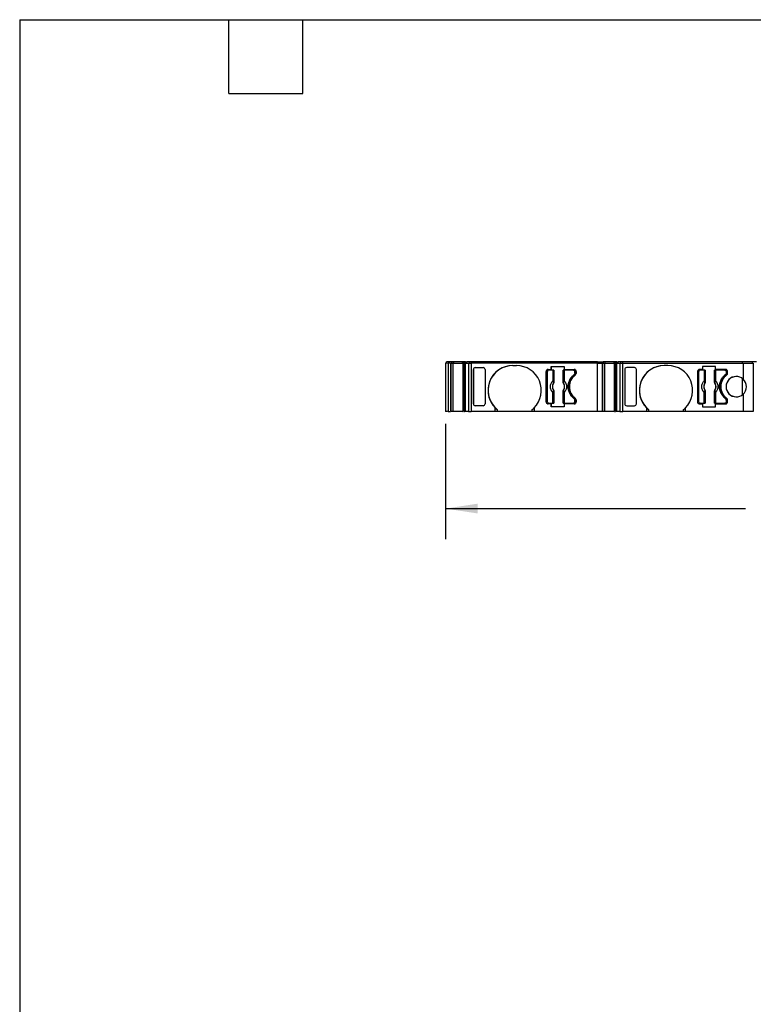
# Model space of a CAD drawing. Header units: millimetres. Extents: x 6 to 273, y 6 to 210.
# Tile 2 of 8: x 6 to 82, y 108 to 210. Entities that reach past the tile are written whole.
import ezdxf

# ---------------------------------------------------------------- set-up
doc = ezdxf.new("R2010")
doc.units = ezdxf.units.MM
doc.linetypes.add('SLD-Solid', pattern=[0])
doc.layers.add('DIMENSIONS', color=140, linetype='SLD-Solid', lineweight=25)
doc.layers.add('TEXT', color=140, linetype='SLD-Solid', lineweight=25)
doc.styles.add('SLDTEXTSTYLE0', font='TXT', dxfattribs={"width": 0.7})
doc.dimstyles.new('SLDDIMSTYLE0', dxfattribs={"dimtxt": 2.158008, "dimasz": 3.302, "dimexe": 0, "dimexo": 0.0625, "dimgap": 0.539502, "dimtad": 0, "dimtih": 1, "dimtoh": 1, "dimrnd": 1e-09, "dimzin": 12, "dimdsep": 46, "dimtxsty": 'SLDTEXTSTYLE0', "dimsah": 1, "dimcen": 0.09, "dimadec": 0, "dimazin": 3, "dimtfac": 1, "dimtofl": 0, "dimtmove": 0, "dimatfit": 3, "dimfxl": 0, "dimfrac": 2, "dimtolj": 1, "dimtzin": 12, "dimarcsym": 0})

# ---------------------------------------------------------------- blocks, each defined once
blk = doc.blocks.new('_D_4')
at = {"layer": 'DIMENSIONS'}
for p, q in [((50.3, 167.84), (50.3, 155.93)), ((130.39, 167.84), (130.39, 155.93)), ((50.3, 159.1), (81.24, 159.1)), ((84.16, 159.1), (83.44, 159.1)), ((83.44, 159.1), (83.44, 155.67)), ((90.57, 159.1), (91.3, 159.1)), ((91.3, 159.1), (91.3, 155.67)), ((130.39, 159.1), (93.5, 159.1)), ((83.44, 155.67), (84.16, 155.67)), ((91.3, 155.67), (90.57, 155.67))]:
    blk.add_line(p, q, dxfattribs=at)
for points in [[(50.3, 159.1), (53.6, 158.6), (53.6, 159.61)], [(130.39, 159.1), (127.09, 159.61), (127.09, 158.6)]]:
    blk.add_solid(points, dxfattribs=at)
at = {"layer": 'DIMENSIONS', "char_height": 2.117, "attachment_point": 1, "style": 'SLDTEXTSTYLE0'}
for s, insert in [('80.1', (84.16, 162.32)), ('3.15', (84.16, 158.4))]:
    blk.add_mtext(s, dxfattribs=dict(at, insert=insert))

msp = doc.modelspace()

# ---------------------------------------------------------------- linework, layer by layer
for p, q in [((50.302, 174.107), (50.302, 169.107)), ((50.497, 174.107), (50.302, 174.107)), ((50.402, 174.107), (50.402, 174.257)), ((50.95, 174.257), (50.402, 174.257)), ((50.55, 174.107), (50.55, 169.107)), ((50.85, 174.107), (50.85, 169.107)), ((50.85, 169.107), (50.85, 174.107)), ((50.86, 169.107), (50.86, 174.107)), ((50.86, 174.107), (51.067, 174.107)), ((50.95, 174.107), (50.95, 174.257)), ((50.957, 174.257), (50.95, 174.257)), ((50.957, 174.107), (50.957, 174.257)), ((51.146, 174.257), (50.957, 174.257)), ((51.067, 169.107), (51.067, 174.107)), ((51.067, 174.107), (52.063, 174.107)), ((51.146, 174.107), (51.146, 174.257)), ((52.053, 174.257), (51.146, 174.257)), ((52.053, 174.107), (52.053, 174.257)), ((52.24, 174.257), (52.053, 174.257)), ((52.063, 174.107), (52.063, 169.107)), ((52.121, 174.107), (52.063, 174.107)), ((52.266, 174.107), (52.121, 174.107)), ((52.121, 174.007), (52.266, 174.007)), ((52.121, 169.107), (52.121, 174.007)), ((52.143, 174.007), (52.143, 169.107)), ((52.214, 174.007), (52.214, 169.107)), ((52.24, 174.107), (52.24, 174.257)), ((52.355, 174.257), (52.24, 174.257)), ((52.257, 169.107), (52.257, 174.007)), ((52.266, 174.007), (52.266, 174.107)), ((52.266, 174.107), (52.36, 174.107)), ((52.355, 174.107), (52.355, 174.257)), ((52.355, 174.257), (52.475, 174.257)), ((52.36, 169.107), (52.36, 174.107)), ((52.36, 174.107), (52.661, 174.107)), ((52.475, 174.107), (52.475, 174.257)), ((52.758, 174.257), (52.475, 174.257)), ((52.661, 174.107), (52.661, 169.107)), ((52.661, 174.107), (52.95, 174.107)), ((52.758, 174.107), (52.758, 174.257)), ((52.95, 174.257), (52.758, 174.257)), ((52.95, 174.107), (52.95, 174.257)), ((65.97, 174.257), (52.95, 174.257)), ((52.95, 174.107), (52.95, 169.107)), ((65.97, 174.107), (52.95, 174.107)), ((57.221, 173.857), (57.621, 173.857)), ((61.176, 173.757), (62.517, 173.757)), ((61.176, 173.457), (61.176, 173.757)), ((61.176, 173.757), (61.176, 173.457)), ((62.517, 173.757), (62.517, 173.457)), ((65.97, 174.107), (65.97, 174.257)), ((65.97, 174.257), (66.57, 174.257)), ((65.97, 169.107), (65.97, 174.107)), ((65.97, 174.107), (66.47, 174.107)), ((66.47, 174.107), (66.47, 169.107)), ((66.47, 169.107), (66.47, 174.107)), ((66.48, 169.107), (66.48, 174.107)), ((66.48, 174.107), (66.687, 174.107)), ((66.57, 174.107), (66.57, 174.257)), ((66.577, 174.257), (66.57, 174.257)), ((66.57, 174.257), (66.57, 174.107)), ((66.577, 174.107), (66.577, 174.257)), ((66.765, 174.257), (66.577, 174.257)), ((66.687, 174.107), (66.687, 169.107)), ((66.687, 174.107), (67.683, 174.107)), ((66.765, 174.107), (66.765, 174.257)), ((67.673, 174.257), (66.765, 174.257)), ((67.673, 174.107), (67.673, 174.257)), ((67.86, 174.257), (67.673, 174.257)), ((67.683, 174.107), (67.683, 169.107)), ((67.741, 174.107), (67.683, 174.107)), ((67.886, 174.107), (67.741, 174.107)), ((67.741, 174.007), (67.886, 174.007)), ((67.741, 169.107), (67.741, 174.007)), ((67.763, 174.007), (67.763, 169.107)), ((67.834, 174.007), (67.834, 169.107)), ((67.86, 174.107), (67.86, 174.257)), ((67.975, 174.257), (67.86, 174.257)), ((67.877, 169.107), (67.877, 174.007)), ((67.886, 174.007), (67.886, 174.107)), ((67.886, 174.107), (67.979, 174.107)), ((67.975, 174.107), (67.975, 174.257)), ((67.975, 174.257), (68.095, 174.257)), ((67.979, 169.107), (67.979, 174.107)), ((67.979, 174.107), (68.281, 174.107)), ((68.095, 174.107), (68.095, 174.257)), ((68.378, 174.257), (68.095, 174.257)), ((68.281, 174.107), (68.281, 169.107)), ((68.281, 174.107), (68.571, 174.107)), ((68.378, 174.107), (68.378, 174.257)), ((68.571, 174.257), (68.378, 174.257)), ((68.571, 174.107), (68.571, 174.257)), ((80.945, 174.257), (68.571, 174.257)), ((68.571, 174.107), (80.99, 174.107)), ((68.571, 169.107), (68.571, 174.107)), ((73.24, 173.857), (72.84, 173.857)), ((78.136, 173.757), (76.795, 173.757)), ((76.795, 173.757), (76.795, 173.457)), ((76.795, 173.757), (76.795, 173.457)), ((76.795, 173.757), (76.795, 173.757)), ((78.136, 173.457), (78.136, 173.757)), ((80.945, 174.107), (80.945, 174.257)), ((81.947, 174.257), (80.945, 174.257)), ((80.99, 174.107), (80.99, 172.465)), ((80.99, 174.107), (82.047, 174.107)), ((81.947, 174.107), (81.947, 174.257)), ((82.391, 174.257), (81.947, 174.257)), ((82.047, 174.107), (82.047, 169.107)), ((53.162, 169.908), (53.162, 173.457)), ((53.162, 173.457), (53.162, 169.908)), ((53.362, 173.657), (54.171, 173.657)), ((54.371, 173.457), (54.371, 169.908)), ((60.671, 170.107), (60.671, 173.257)), ((60.671, 173.257), (60.671, 173.257)), ((60.671, 173.257), (60.671, 170.107)), ((60.796, 170.132), (60.796, 173.232)), ((60.871, 173.457), (61.176, 173.457)), ((61.354, 173.382), (60.946, 173.382)), ((61.176, 173.457), (61.176, 173.457)), ((61.354, 173.382), (61.354, 172.269)), ((61.454, 173.382), (61.454, 172.269)), ((61.463, 173.382), (61.463, 172.159)), ((62.428, 172.159), (62.428, 173.382)), ((62.438, 172.269), (62.438, 173.382)), ((62.517, 173.457), (63.571, 173.457)), ((62.538, 173.382), (62.538, 172.269)), ((63.496, 173.382), (62.538, 173.382)), ((63.496, 173.382), (63.496, 173.382)), ((63.566, 172.922), (63.566, 172.922)), ((63.646, 173.082), (63.646, 173.232)), ((63.646, 173.232), (63.646, 173.082)), ((63.646, 173.232), (63.646, 173.232)), ((63.646, 173.082), (63.646, 173.082)), ((63.771, 173.257), (63.771, 173.057)), ((68.781, 173.457), (68.781, 169.908)), ((68.781, 173.457), (68.781, 169.908)), ((69.79, 173.657), (68.981, 173.657)), ((69.99, 169.908), (69.99, 173.457)), ((76.29, 173.257), (76.29, 170.107)), ((76.29, 173.257), (76.29, 173.257)), ((76.29, 173.257), (76.29, 170.107)), ((76.415, 170.132), (76.415, 173.232)), ((76.795, 173.457), (76.49, 173.457)), ((76.973, 173.382), (76.565, 173.382)), ((76.973, 173.382), (76.973, 172.269)), ((77.073, 173.382), (77.073, 172.269)), ((77.082, 173.382), (77.082, 172.159)), ((78.047, 172.159), (78.047, 173.382)), ((78.057, 172.269), (78.057, 173.382)), ((79.19, 173.457), (78.136, 173.457)), ((78.156, 173.382), (78.156, 172.269)), ((79.115, 173.382), (78.156, 173.382)), ((79.115, 173.382), (79.115, 173.382)), ((79.185, 172.922), (79.185, 172.922)), ((79.265, 173.082), (79.265, 173.232)), ((79.265, 173.232), (79.265, 173.232)), ((79.265, 173.232), (79.265, 173.082)), ((79.265, 173.082), (79.265, 173.082)), ((79.39, 173.057), (79.39, 173.257)), ((61.454, 172.269), (61.354, 172.269)), ((61.426, 172.045), (61.428, 172.045)), ((61.457, 172.161), (61.463, 172.159)), ((62.428, 172.159), (62.435, 172.161)), ((62.438, 172.269), (62.538, 172.269)), ((62.464, 172.045), (62.466, 172.045)), ((77.073, 172.269), (76.973, 172.269)), ((77.045, 172.045), (77.046, 172.045)), ((77.076, 172.161), (77.082, 172.159)), ((78.047, 172.159), (78.054, 172.161)), ((78.057, 172.269), (78.156, 172.269)), ((78.083, 172.045), (78.085, 172.045)), ((80.901, 172.536), (80.901, 170.829)), ((61.354, 169.982), (61.354, 171.096)), ((61.454, 171.096), (61.354, 171.096)), ((61.428, 171.32), (61.426, 171.319)), ((61.454, 171.096), (61.454, 169.982)), ((61.463, 171.206), (61.457, 171.204)), ((61.463, 171.206), (61.463, 169.982)), ((62.428, 169.982), (62.428, 171.206)), ((62.428, 171.206), (62.435, 171.204)), ((62.438, 169.982), (62.438, 171.096)), ((62.438, 171.096), (62.538, 171.096)), ((62.466, 171.319), (62.464, 171.32)), ((62.538, 171.096), (62.538, 169.982)), ((76.973, 169.982), (76.973, 171.096)), ((77.073, 171.096), (76.973, 171.096)), ((77.046, 171.32), (77.045, 171.319)), ((77.073, 171.096), (77.073, 169.982)), ((77.082, 171.206), (77.076, 171.204)), ((77.082, 171.206), (77.082, 169.982)), ((78.047, 169.982), (78.047, 171.206)), ((78.047, 171.206), (78.054, 171.204)), ((78.057, 169.982), (78.057, 171.096)), ((78.057, 171.096), (78.156, 171.096)), ((78.085, 171.319), (78.083, 171.32)), ((78.156, 171.096), (78.156, 169.982)), ((80.99, 170.9), (80.99, 169.107)), ((54.171, 169.707), (53.362, 169.707)), ((60.671, 170.107), (60.671, 170.107)), ((61.176, 169.907), (60.871, 169.907)), ((60.946, 169.982), (61.354, 169.982)), ((61.176, 169.607), (61.176, 169.907)), ((61.176, 169.907), (61.176, 169.607)), ((62.517, 169.907), (62.517, 169.607)), ((63.571, 169.907), (62.517, 169.907)), ((62.538, 169.982), (63.496, 169.982)), ((63.566, 170.442), (63.566, 170.442)), ((63.646, 170.132), (63.646, 170.282)), ((63.646, 170.282), (63.646, 170.282)), ((63.646, 170.282), (63.646, 170.132)), ((63.646, 170.132), (63.646, 170.132)), ((63.771, 170.308), (63.771, 170.107)), ((68.981, 169.707), (69.79, 169.707)), ((76.29, 170.107), (76.29, 170.107)), ((76.49, 169.907), (76.795, 169.907)), ((76.565, 169.982), (76.973, 169.982)), ((76.795, 169.907), (76.795, 169.607)), ((76.795, 169.907), (76.795, 169.607)), ((78.136, 169.607), (78.136, 169.907)), ((78.136, 169.907), (79.19, 169.907)), ((78.156, 169.982), (79.115, 169.982)), ((79.185, 170.442), (79.185, 170.442)), ((79.265, 170.132), (79.265, 170.282)), ((79.265, 170.282), (79.265, 170.282)), ((79.265, 170.282), (79.265, 170.132)), ((79.265, 170.132), (79.265, 170.132)), ((79.39, 170.107), (79.39, 170.308)), ((50.494, 169.107), (50.302, 169.107)), ((51.067, 169.107), (50.86, 169.107)), ((52.063, 169.107), (51.067, 169.107)), ((52.063, 169.107), (52.121, 169.107)), ((52.661, 169.107), (52.36, 169.107)), ((52.661, 169.107), (52.95, 169.107)), ((55.421, 169.107), (52.95, 169.107)), ((55.421, 169.107), (55.421, 169.501)), ((55.621, 169.107), (55.421, 169.107)), ((55.621, 169.322), (55.621, 169.107)), ((59.221, 169.107), (55.621, 169.107)), ((59.221, 169.107), (59.221, 169.322)), ((59.421, 169.107), (59.221, 169.107)), ((59.421, 169.501), (59.421, 169.107)), ((65.97, 169.107), (59.421, 169.107)), ((62.517, 169.607), (61.176, 169.607)), ((61.176, 169.607), (61.176, 169.607)), ((66.47, 169.107), (65.97, 169.107)), ((66.687, 169.107), (66.48, 169.107)), ((67.683, 169.107), (66.687, 169.107)), ((67.683, 169.107), (67.741, 169.107)), ((68.281, 169.107), (67.979, 169.107)), ((68.281, 169.107), (68.571, 169.107)), ((71.04, 169.107), (68.571, 169.107)), ((71.04, 169.501), (71.04, 169.107)), ((71.24, 169.107), (71.04, 169.107)), ((71.24, 169.322), (71.24, 169.107)), ((74.84, 169.107), (71.24, 169.107)), ((74.84, 169.107), (74.84, 169.322)), ((75.04, 169.107), (74.84, 169.107)), ((75.04, 169.107), (75.04, 169.501)), ((80.99, 169.107), (75.04, 169.107)), ((76.795, 169.607), (78.136, 169.607)), ((82.047, 169.107), (80.99, 169.107))]:
    msp.add_line(p, q)
for centre, radius, start, end in [((57.221, 171.307), 2.55, 90, 225.09913), ((57.221, 171.307), 2.55, 90, 231.13768), ((57.621, 171.307), 2.55, 314.90086, 90), ((72.84, 171.307), 2.55, 90, 225.09911), ((72.84, 171.307), 2.55, 90, 231.13764), ((73.24, 171.307), 2.55, 314.90088, 90), ((60.871, 173.257), 0.2, 90, 180), ((60.871, 173.257), 0.2, 90.00002, 180), ((64.571, 171.682), 1.5, 126.03188, 233.96815), ((63.571, 173.257), 0.2, 0, 89.99977), ((63.571, 173.057), 0.2, 306.03188, 0), ((76.49, 173.257), 0.2, 90, 180), ((76.49, 173.257), 0.2, 90, 180), ((80.19, 171.682), 1.5, 126.03188, 233.96815), ((79.19, 173.257), 0.2, 0, 89.99975), ((80.29, 171.682), 1.05, 48.19046, 311.80954), ((80.29, 171.682), 1.05, 90, 270), ((79.19, 173.057), 0.2, 306.03188, 0), ((61.946, 171.682), 0.634, 145.08334, 214.91666), ((61.393, 172.176), 0.066, 289.96147, 346.89449), ((62.499, 172.176), 0.066, 193.10543, 250.03853), ((61.946, 171.682), 0.634, 325.08334, 34.91666), ((77.565, 171.682), 0.634, 145.08334, 214.91666), ((77.011, 172.176), 0.066, 289.96147, 346.89449), ((78.118, 172.176), 0.066, 193.10543, 250.03853), ((77.565, 171.682), 0.634, 325.08334, 34.91666), ((80.29, 171.682), 1.05, 311.80954, 48.19046), ((61.393, 171.189), 0.066, 13.10551, 70.03853), ((62.499, 171.189), 0.066, 109.96147, 166.89457), ((77.011, 171.189), 0.066, 13.10551, 70.03853), ((78.118, 171.189), 0.066, 109.96147, 166.89457), ((60.871, 170.107), 0.2, 180, 270.00027), ((63.571, 170.107), 0.2, 270.00049, 0), ((63.571, 170.308), 0.2, 0, 53.96793), ((76.49, 170.107), 0.2, 180, 270.00026), ((79.19, 170.107), 0.2, 270, 0), ((79.19, 170.308), 0.2, 0, 53.96793), ((57.221, 171.307), 2.55, 225.09911, 231.13766), ((57.621, 171.307), 2.55, 308.86226, 314.90084), ((72.84, 171.307), 2.55, 225.09909, 231.13763), ((73.24, 171.307), 2.55, 308.8623, 314.90087)]:
    msp.add_arc(centre, radius, start, end)
for centre, major_axis, start_param, end_param in [((53.362, 173.457), (0, -0.201), 3.1415991, 4.7123955), ((54.171, 173.457), (0, -0.201), 1.5708028, 3.1415979), ((53.362, 169.908), (0, 0.201), 1.5707898, 3.1415862), ((54.171, 169.908), (0, 0.201), 3.1415862, 4.7123825)]:
    msp.add_ellipse(centre, major_axis=major_axis, ratio=0.9961947, start_param=start_param, end_param=end_param)
at = {"extrusion": (-6.31539e-08, -5.08013e-15, 1)}
msp.add_ellipse((68.981, 173.457), major_axis=(0, -0.201), ratio=0.9961947, start_param=3.1415987, end_param=4.7123951, dxfattribs=at)
at = {"extrusion": (-6.31539e-08, 1.26158e-14, 1)}
msp.add_ellipse((69.79, 173.457), major_axis=(0, -0.201), ratio=0.9961947, start_param=1.5708024, end_param=3.1415975, dxfattribs=at)
at = {"extrusion": (-6.31539e-08, 5.08013e-15, 1)}
msp.add_ellipse((68.981, 169.908), major_axis=(0, 0.201), ratio=0.9961947, start_param=1.5707902, end_param=3.1415866, dxfattribs=at)
at = {"extrusion": (-6.31539e-08, -1.26158e-14, 1)}
msp.add_ellipse((69.79, 169.908), major_axis=(0, 0.201), ratio=0.9961947, start_param=3.1415866, end_param=4.7123822, dxfattribs=at)
for points, knots in [([(50.786, 174.107), (50.768, 174.107), (50.712, 174.107), (50.633, 174.107), (50.563, 174.107), (50.554, 174.107), (50.55, 174.107)], [0, 0, 0, 0, 0.12808999, 0.41872666, 0.70936333, 1, 1, 1, 1]), ([(52.266, 174.007), (52.289, 174.007), (52.324, 174.007), (52.351, 174.007), (52.36, 174.007)], [0, 0, 0, 0, 0.6718117, 1, 1, 1, 1]), ([(67.886, 174.007), (67.909, 174.007), (67.944, 174.007), (67.971, 174.007), (67.979, 174.007)], [0, 0, 0, 0, 0.6718117, 1, 1, 1, 1]), ([(60.946, 173.382), (60.933, 173.381), (60.907, 173.38), (60.87, 173.364), (60.834, 173.336), (60.802, 173.292), (60.798, 173.252), (60.796, 173.232)], [0, 0, 0, 0, 0.168224, 0.3311335, 0.500763, 0.7495865, 1, 1, 1, 1]), ([(61.454, 173.382), (61.452, 173.382), (61.44, 173.382), (61.404, 173.382), (61.379, 173.382), (61.354, 173.382)], [0, 0, 0, 0, 0.5, 0.5, 1, 1, 1, 1]), ([(62.538, 173.382), (62.513, 173.382), (62.488, 173.382), (62.452, 173.382), (62.44, 173.382), (62.438, 173.382)], [0, 0, 0, 0, 0.5, 0.5, 1, 1, 1, 1]), ([(63.566, 172.922), (63.534, 172.897), (63.471, 172.848), (63.384, 172.765), (63.304, 172.677), (63.232, 172.583), (63.166, 172.482), (63.07, 172.307), (62.973, 172.042), (62.933, 171.683), (62.973, 171.323), (63.084, 171.02), (63.228, 170.781), (63.38, 170.594), (63.504, 170.493), (63.566, 170.442)], [0, 0, 0, 0, 0.0421117, 0.0837286, 0.1251011, 0.1664839, 0.2081316, 0.250294, 0.3750984, 0.5000904, 0.6248949, 0.749887, 0.833557, 0.9162485, 1, 1, 1, 1]), ([(63.566, 170.442), (63.534, 170.467), (63.471, 170.517), (63.384, 170.599), (63.304, 170.688), (63.232, 170.782), (63.166, 170.883), (63.07, 171.058), (62.973, 171.323), (62.933, 171.682), (62.973, 172.042), (63.084, 172.344), (63.228, 172.584), (63.38, 172.77), (63.504, 172.871), (63.566, 172.922)], [0, 0, 0, 0, 0.0421117, 0.0837286, 0.1251011, 0.1664839, 0.2081316, 0.250294, 0.3750984, 0.5000904, 0.6248949, 0.749887, 0.833557, 0.9162485, 1, 1, 1, 1]), ([(63.496, 173.382), (63.535, 173.382), (63.574, 173.366), (63.63, 173.311), (63.646, 173.272), (63.646, 173.232)], [0, 0, 0, 0, 0.5, 0.5, 1, 1, 1, 1]), ([(63.496, 173.382), (63.509, 173.381), (63.535, 173.38), (63.572, 173.364), (63.608, 173.336), (63.64, 173.292), (63.644, 173.252), (63.646, 173.232)], [0, 0, 0, 0, 0.168224, 0.3311335, 0.500763, 0.7495865, 1, 1, 1, 1]), ([(63.646, 173.082), (63.645, 173.067), (63.643, 173.036), (63.626, 172.992), (63.601, 172.953), (63.578, 172.932), (63.566, 172.922)], [0, 0, 0, 0, 0.2492334, 0.4999587, 0.7492415, 1, 1, 1, 1]), ([(76.565, 173.382), (76.551, 173.381), (76.525, 173.38), (76.489, 173.364), (76.453, 173.336), (76.421, 173.292), (76.417, 173.252), (76.415, 173.232)], [0, 0, 0, 0, 0.168224, 0.3311335, 0.500763, 0.7495865, 1, 1, 1, 1]), ([(77.073, 173.382), (77.07, 173.382), (77.059, 173.382), (77.022, 173.382), (76.998, 173.382), (76.973, 173.382)], [0, 0, 0, 0, 0.5, 0.5, 1, 1, 1, 1]), ([(78.156, 173.382), (78.132, 173.382), (78.107, 173.382), (78.07, 173.382), (78.059, 173.382), (78.057, 173.382)], [0, 0, 0, 0, 0.5, 0.5, 1, 1, 1, 1]), ([(79.185, 170.442), (79.153, 170.467), (79.09, 170.517), (79.003, 170.599), (78.923, 170.688), (78.85, 170.782), (78.785, 170.883), (78.689, 171.058), (78.591, 171.323), (78.551, 171.682), (78.591, 172.042), (78.703, 172.344), (78.846, 172.584), (78.999, 172.77), (79.122, 172.871), (79.185, 172.922)], [0, 0, 0, 0, 0.0421117, 0.0837286, 0.1251011, 0.1664839, 0.2081316, 0.250294, 0.3750984, 0.5000904, 0.6248949, 0.749887, 0.833557, 0.9162485, 1, 1, 1, 1]), ([(79.185, 172.922), (79.153, 172.897), (79.09, 172.848), (79.003, 172.765), (78.923, 172.677), (78.85, 172.583), (78.785, 172.482), (78.689, 172.307), (78.591, 172.042), (78.551, 171.683), (78.591, 171.323), (78.703, 171.02), (78.846, 170.781), (78.999, 170.594), (79.122, 170.493), (79.185, 170.442)], [0, 0, 0, 0, 0.0421117, 0.0837286, 0.1251011, 0.1664839, 0.2081316, 0.250294, 0.3750984, 0.5000904, 0.6248949, 0.749887, 0.833557, 0.9162485, 1, 1, 1, 1]), ([(79.115, 173.382), (79.154, 173.382), (79.193, 173.366), (79.248, 173.311), (79.265, 173.272), (79.265, 173.232)], [0, 0, 0, 0, 0.5, 0.5, 1, 1, 1, 1]), ([(79.115, 173.382), (79.128, 173.381), (79.154, 173.38), (79.191, 173.364), (79.227, 173.336), (79.259, 173.292), (79.263, 173.252), (79.265, 173.232)], [0, 0, 0, 0, 0.168224, 0.3311335, 0.500763, 0.7495865, 1, 1, 1, 1]), ([(79.265, 173.082), (79.264, 173.067), (79.262, 173.036), (79.245, 172.992), (79.22, 172.953), (79.196, 172.932), (79.185, 172.922)], [0, 0, 0, 0, 0.24923338, 0.49995866, 0.74924149, 1, 1, 1, 1]), ([(61.354, 171.096), (61.336, 171.115), (61.301, 171.153), (61.254, 171.215), (61.214, 171.282), (61.166, 171.38), (61.124, 171.513), (61.107, 171.682), (61.124, 171.852), (61.174, 172.009), (61.25, 172.152), (61.32, 172.23), (61.354, 172.269)], [0, 0, 0, 0, 0.0602697, 0.1200562, 0.1798933, 0.2403137, 0.3700145, 0.5001284, 0.6298294, 0.7599435, 0.879871, 1, 1, 1, 1]), ([(61.428, 172.045), (61.413, 172.023), (61.385, 171.98), (61.354, 171.91), (61.33, 171.837), (61.317, 171.76), (61.311, 171.676), (61.318, 171.584), (61.341, 171.489), (61.377, 171.4), (61.411, 171.347), (61.428, 171.32)], [0, 0, 0, 0, 0.1010688, 0.2001027, 0.2986146, 0.398141, 0.5001727, 0.6266273, 0.7560165, 0.877292, 1, 1, 1, 1]), ([(61.426, 172.045), (61.428, 172.051), (61.43, 172.06), (61.428, 172.078), (61.423, 172.096), (61.418, 172.108), (61.415, 172.114)], [0, 0, 0, 0, 0.3068807, 0.5758818, 0.8069791, 1, 1, 1, 1]), ([(61.457, 172.161), (61.456, 172.145), (61.455, 172.103), (61.437, 172.067), (61.426, 172.045)], [0, 0, 0, 0, 0.389276, 1, 1, 1, 1]), ([(61.463, 172.159), (61.463, 172.145), (61.461, 172.118), (61.449, 172.079), (61.435, 172.056), (61.428, 172.045)], [0, 0, 0, 0, 0.3357194, 0.6642806, 1, 1, 1, 1]), ([(61.454, 172.269), (61.454, 172.249), (61.454, 172.21), (61.456, 172.177), (61.457, 172.161)], [0, 0, 0, 0, 0.5214849, 1, 1, 1, 1]), ([(62.464, 172.045), (62.457, 172.056), (62.443, 172.079), (62.431, 172.118), (62.429, 172.145), (62.428, 172.159)], [0, 0, 0, 0, 0.3357194, 0.6642806, 1, 1, 1, 1]), ([(62.435, 172.161), (62.436, 172.171), (62.437, 172.192), (62.438, 172.229), (62.438, 172.255), (62.438, 172.269)], [0, 0, 0, 0, 0.3172218, 0.6450837, 1, 1, 1, 1]), ([(62.466, 172.045), (62.46, 172.057), (62.448, 172.078), (62.439, 172.111), (62.435, 172.138), (62.435, 172.154), (62.435, 172.161)], [0, 0, 0, 0, 0.3320969, 0.61117, 0.8339341, 1, 1, 1, 1]), ([(62.464, 171.32), (62.479, 171.342), (62.507, 171.385), (62.538, 171.455), (62.562, 171.528), (62.575, 171.604), (62.58, 171.689), (62.574, 171.781), (62.551, 171.875), (62.515, 171.965), (62.481, 172.018), (62.464, 172.045)], [0, 0, 0, 0, 0.1010688, 0.2001027, 0.2986146, 0.398141, 0.5001727, 0.6266273, 0.7560165, 0.877292, 1, 1, 1, 1]), ([(62.538, 172.269), (62.556, 172.25), (62.591, 172.212), (62.638, 172.149), (62.678, 172.083), (62.726, 171.985), (62.768, 171.852), (62.785, 171.683), (62.768, 171.513), (62.718, 171.355), (62.642, 171.212), (62.572, 171.135), (62.538, 171.096)], [0, 0, 0, 0, 0.06026972, 0.12005615, 0.17989326, 0.24031368, 0.37001455, 0.5001284, 0.62982944, 0.75994348, 0.87987101, 1, 1, 1, 1]), ([(76.973, 171.096), (76.955, 171.115), (76.919, 171.153), (76.873, 171.215), (76.832, 171.282), (76.785, 171.38), (76.743, 171.513), (76.726, 171.682), (76.742, 171.852), (76.793, 172.009), (76.869, 172.152), (76.938, 172.23), (76.973, 172.269)], [0, 0, 0, 0, 0.06026972, 0.12005615, 0.17989326, 0.24031368, 0.37001455, 0.5001284, 0.62982944, 0.75994348, 0.87987101, 1, 1, 1, 1]), ([(77.046, 172.045), (77.032, 172.023), (77.004, 171.98), (76.972, 171.91), (76.949, 171.837), (76.935, 171.76), (76.93, 171.676), (76.937, 171.584), (76.96, 171.489), (76.995, 171.4), (77.029, 171.347), (77.046, 171.32)], [0, 0, 0, 0, 0.1010688, 0.2001027, 0.2986146, 0.398141, 0.5001727, 0.6266273, 0.7560165, 0.877292, 1, 1, 1, 1]), ([(77.045, 172.045), (77.046, 172.051), (77.049, 172.06), (77.046, 172.078), (77.041, 172.096), (77.036, 172.108), (77.034, 172.114)], [0, 0, 0, 0, 0.3068807, 0.5758818, 0.8069791, 1, 1, 1, 1]), ([(77.076, 172.161), (77.075, 172.145), (77.074, 172.103), (77.056, 172.067), (77.045, 172.045)], [0, 0, 0, 0, 0.389276, 1, 1, 1, 1]), ([(77.082, 172.159), (77.081, 172.145), (77.08, 172.118), (77.068, 172.079), (77.053, 172.056), (77.046, 172.045)], [0, 0, 0, 0, 0.33571944, 0.66428055, 1, 1, 1, 1]), ([(77.073, 172.269), (77.073, 172.249), (77.073, 172.21), (77.075, 172.177), (77.076, 172.161)], [0, 0, 0, 0, 0.5214849, 1, 1, 1, 1]), ([(78.083, 172.045), (78.076, 172.056), (78.062, 172.079), (78.049, 172.118), (78.048, 172.145), (78.047, 172.159)], [0, 0, 0, 0, 0.3357194, 0.6642806, 1, 1, 1, 1]), ([(78.054, 172.161), (78.054, 172.171), (78.056, 172.192), (78.056, 172.229), (78.057, 172.255), (78.057, 172.269)], [0, 0, 0, 0, 0.31722179, 0.64508367, 1, 1, 1, 1]), ([(78.085, 172.045), (78.078, 172.057), (78.066, 172.078), (78.057, 172.111), (78.054, 172.138), (78.054, 172.154), (78.054, 172.161)], [0, 0, 0, 0, 0.3320969, 0.61117, 0.8339341, 1, 1, 1, 1]), ([(78.083, 171.32), (78.097, 171.342), (78.125, 171.385), (78.157, 171.455), (78.18, 171.528), (78.194, 171.604), (78.199, 171.689), (78.192, 171.781), (78.169, 171.875), (78.134, 171.965), (78.1, 172.018), (78.083, 172.045)], [0, 0, 0, 0, 0.1010688, 0.2001027, 0.2986146, 0.398141, 0.5001727, 0.6266273, 0.7560165, 0.877292, 1, 1, 1, 1]), ([(78.156, 172.269), (78.174, 172.25), (78.21, 172.212), (78.256, 172.149), (78.297, 172.083), (78.344, 171.985), (78.387, 171.852), (78.403, 171.683), (78.387, 171.513), (78.336, 171.355), (78.261, 171.212), (78.191, 171.135), (78.156, 171.096)], [0, 0, 0, 0, 0.0602697, 0.1200562, 0.1798933, 0.2403137, 0.3700145, 0.5001284, 0.6298294, 0.7599435, 0.879871, 1, 1, 1, 1]), ([(61.426, 171.319), (61.432, 171.308), (61.444, 171.287), (61.453, 171.254), (61.457, 171.227), (61.457, 171.211), (61.457, 171.204)], [0, 0, 0, 0, 0.3320969, 0.61117, 0.8339341, 1, 1, 1, 1]), ([(61.428, 171.32), (61.435, 171.308), (61.449, 171.286), (61.461, 171.246), (61.463, 171.219), (61.463, 171.206)], [0, 0, 0, 0, 0.3357194, 0.6642806, 1, 1, 1, 1]), ([(61.457, 171.204), (61.456, 171.194), (61.455, 171.173), (61.454, 171.135), (61.454, 171.109), (61.454, 171.096)], [0, 0, 0, 0, 0.3172218, 0.6450837, 1, 1, 1, 1]), ([(62.428, 171.206), (62.429, 171.219), (62.431, 171.246), (62.443, 171.286), (62.457, 171.308), (62.464, 171.32)], [0, 0, 0, 0, 0.3357194, 0.6642806, 1, 1, 1, 1]), ([(62.435, 171.204), (62.436, 171.22), (62.437, 171.262), (62.455, 171.298), (62.466, 171.319)], [0, 0, 0, 0, 0.389276, 1, 1, 1, 1]), ([(62.438, 171.096), (62.438, 171.116), (62.438, 171.155), (62.436, 171.188), (62.435, 171.204)], [0, 0, 0, 0, 0.5214849, 1, 1, 1, 1]), ([(62.466, 171.319), (62.464, 171.314), (62.462, 171.304), (62.464, 171.286), (62.469, 171.269), (62.474, 171.256), (62.477, 171.251)], [0, 0, 0, 0, 0.3068807, 0.5758818, 0.8069791, 1, 1, 1, 1]), ([(62.477, 171.251), (62.481, 171.242), (62.49, 171.221), (62.506, 171.182), (62.523, 171.139), (62.533, 171.11), (62.538, 171.096)], [0, 0, 0, 0, 0.2204753, 0.4990753, 0.7481191, 1, 1, 1, 1]), ([(77.045, 171.319), (77.051, 171.308), (77.063, 171.287), (77.072, 171.254), (77.076, 171.227), (77.076, 171.211), (77.076, 171.204)], [0, 0, 0, 0, 0.3320969, 0.61117, 0.8339341, 1, 1, 1, 1]), ([(77.046, 171.32), (77.053, 171.308), (77.068, 171.286), (77.08, 171.246), (77.081, 171.219), (77.082, 171.206)], [0, 0, 0, 0, 0.33571945, 0.66428056, 1, 1, 1, 1]), ([(77.076, 171.204), (77.075, 171.194), (77.074, 171.173), (77.073, 171.135), (77.073, 171.109), (77.073, 171.096)], [0, 0, 0, 0, 0.3172218, 0.6450837, 1, 1, 1, 1]), ([(78.047, 171.206), (78.048, 171.219), (78.049, 171.246), (78.062, 171.286), (78.076, 171.308), (78.083, 171.32)], [0, 0, 0, 0, 0.33571945, 0.66428056, 1, 1, 1, 1]), ([(78.054, 171.204), (78.054, 171.22), (78.055, 171.262), (78.073, 171.298), (78.085, 171.319)], [0, 0, 0, 0, 0.389276, 1, 1, 1, 1]), ([(78.057, 171.096), (78.057, 171.116), (78.056, 171.155), (78.055, 171.188), (78.054, 171.204)], [0, 0, 0, 0, 0.5214849, 1, 1, 1, 1]), ([(78.085, 171.319), (78.083, 171.314), (78.08, 171.304), (78.083, 171.286), (78.088, 171.269), (78.093, 171.256), (78.095, 171.251)], [0, 0, 0, 0, 0.3068807, 0.5758818, 0.8069791, 1, 1, 1, 1]), ([(78.095, 171.251), (78.1, 171.242), (78.109, 171.221), (78.125, 171.182), (78.141, 171.139), (78.151, 171.11), (78.156, 171.096)], [0, 0, 0, 0, 0.22047531, 0.49907525, 0.74811907, 1, 1, 1, 1]), ([(60.671, 170.107), (60.672, 170.094), (60.673, 170.068), (60.684, 170.03), (60.703, 169.996), (60.737, 169.956), (60.792, 169.915), (60.845, 169.91), (60.871, 169.907)], [0, 0, 0, 0, 0.1272499, 0.249812, 0.3727508, 0.5010861, 0.7498081, 1, 1, 1, 1]), ([(60.946, 169.982), (60.907, 169.982), (60.868, 169.999), (60.812, 170.054), (60.796, 170.093), (60.796, 170.132)], [0, 0, 0, 0, 0.5, 0.5, 1, 1, 1, 1]), ([(61.354, 169.982), (61.379, 169.982), (61.404, 169.982), (61.44, 169.982), (61.452, 169.982), (61.454, 169.982)], [0, 0, 0, 0, 0.5, 0.5, 1, 1, 1, 1]), ([(62.438, 169.982), (62.44, 169.982), (62.452, 169.982), (62.488, 169.982), (62.513, 169.982), (62.538, 169.982)], [0, 0, 0, 0, 0.5, 0.5, 1, 1, 1, 1]), ([(63.646, 170.132), (63.646, 170.093), (63.63, 170.054), (63.574, 169.999), (63.535, 169.982), (63.496, 169.982)], [0, 0, 0, 0, 0.5, 0.5, 1, 1, 1, 1]), ([(63.646, 170.132), (63.645, 170.119), (63.643, 170.093), (63.628, 170.056), (63.599, 170.02), (63.555, 169.988), (63.516, 169.984), (63.496, 169.982)], [0, 0, 0, 0, 0.16822396, 0.33113349, 0.50076296, 0.74958648, 1, 1, 1, 1]), ([(63.646, 170.282), (63.645, 170.298), (63.643, 170.329), (63.626, 170.372), (63.601, 170.412), (63.578, 170.432), (63.566, 170.442)], [0, 0, 0, 0, 0.2492334, 0.4999587, 0.7492415, 1, 1, 1, 1]), ([(63.566, 170.442), (63.578, 170.432), (63.601, 170.412), (63.626, 170.373), (63.643, 170.329), (63.645, 170.298), (63.646, 170.282)], [0, 0, 0, 0, 0.2492334, 0.4999587, 0.7492415, 1, 1, 1, 1]), ([(76.29, 170.107), (76.29, 170.094), (76.292, 170.068), (76.303, 170.03), (76.322, 169.996), (76.355, 169.956), (76.411, 169.915), (76.463, 169.91), (76.49, 169.907)], [0, 0, 0, 0, 0.1272499, 0.249812, 0.3727508, 0.5010861, 0.7498081, 1, 1, 1, 1]), ([(76.565, 169.982), (76.525, 169.982), (76.486, 169.999), (76.431, 170.054), (76.415, 170.093), (76.415, 170.132)], [0, 0, 0, 0, 0.5, 0.5, 1, 1, 1, 1]), ([(76.973, 169.982), (76.998, 169.982), (77.022, 169.982), (77.059, 169.982), (77.07, 169.982), (77.073, 169.982)], [0, 0, 0, 0, 0.5, 0.5, 1, 1, 1, 1]), ([(78.057, 169.982), (78.059, 169.982), (78.07, 169.982), (78.107, 169.982), (78.132, 169.982), (78.156, 169.982)], [0, 0, 0, 0, 0.5, 0.5, 1, 1, 1, 1]), ([(79.265, 170.132), (79.265, 170.093), (79.248, 170.054), (79.193, 169.999), (79.154, 169.982), (79.115, 169.982)], [0, 0, 0, 0, 0.5, 0.5, 1, 1, 1, 1]), ([(79.265, 170.132), (79.264, 170.119), (79.262, 170.093), (79.246, 170.056), (79.218, 170.02), (79.174, 169.988), (79.134, 169.984), (79.115, 169.982)], [0, 0, 0, 0, 0.168224, 0.3311335, 0.500763, 0.7495865, 1, 1, 1, 1]), ([(79.265, 170.282), (79.264, 170.298), (79.262, 170.329), (79.245, 170.372), (79.22, 170.412), (79.196, 170.432), (79.185, 170.442)], [0, 0, 0, 0, 0.2492334, 0.4999587, 0.7492415, 1, 1, 1, 1]), ([(79.185, 170.442), (79.196, 170.432), (79.22, 170.412), (79.245, 170.373), (79.262, 170.329), (79.264, 170.298), (79.265, 170.282)], [0, 0, 0, 0, 0.2492334, 0.4999587, 0.7492415, 1, 1, 1, 1]), ([(50.55, 169.107), (50.554, 169.107), (50.563, 169.107), (50.633, 169.107), (50.712, 169.107), (50.768, 169.107), (50.786, 169.107)], [0, 0, 0, 0, 0.2906369, 0.5812738, 0.8719107, 1, 1, 1, 1]), ([(52.36, 169.107), (52.35, 169.107), (52.319, 169.107), (52.28, 169.107), (52.265, 169.107), (52.257, 169.107)], [0, 0, 0, 0, 0.1737101, 0.586855, 1, 1, 1, 1]), ([(67.979, 169.107), (67.97, 169.107), (67.939, 169.107), (67.9, 169.107), (67.885, 169.107), (67.877, 169.107)], [0, 0, 0, 0, 0.1737101, 0.586855, 1, 1, 1, 1])]:
    msp.add_open_spline(points, degree=3, knots=knots)
for points in [[(63.646, 173.082), (63.646, 173.021), (63.615, 172.959), (63.566, 172.922)], [(79.265, 173.082), (79.265, 173.021), (79.234, 172.959), (79.185, 172.922)], [(61.354, 172.269), (61.373, 172.213), (61.396, 172.156), (61.415, 172.114)], [(62.466, 172.045), (62.459, 172.061), (62.463, 172.083), (62.477, 172.114)], [(62.477, 172.114), (62.496, 172.156), (62.519, 172.213), (62.538, 172.269)], [(76.973, 172.269), (76.992, 172.213), (77.014, 172.156), (77.034, 172.114)], [(78.085, 172.045), (78.078, 172.061), (78.081, 172.083), (78.095, 172.114)], [(78.095, 172.114), (78.115, 172.156), (78.137, 172.213), (78.156, 172.269)], [(61.415, 171.251), (61.396, 171.209), (61.373, 171.152), (61.354, 171.096)], [(61.426, 171.319), (61.433, 171.304), (61.429, 171.281), (61.415, 171.251)], [(77.034, 171.251), (77.014, 171.209), (76.992, 171.152), (76.973, 171.096)], [(77.045, 171.319), (77.051, 171.304), (77.048, 171.281), (77.034, 171.251)], [(52.214, 169.107), (52.236, 169.107), (52.253, 169.107), (52.257, 169.107)], [(67.834, 169.107), (67.855, 169.107), (67.873, 169.107), (67.877, 169.107)]]:
    msp.add_open_spline(points, degree=3)
at = {"layer": 'TEXT'}
for p, q in [((6.35, 209.55), (273.05, 209.55)), ((6.35, 209.55), (6.35, 6.35)), ((27.94, 201.93), (27.94, 209.55)), ((35.56, 201.93), (35.56, 209.55)), ((27.94, 201.93), (35.56, 201.93))]:
    msp.add_line(p, q, dxfattribs=at)

# ---------------------------------------------------------------- dimensions: what is measured, and where the dimension line sits
at = {"layer": 'DIMENSIONS'}
dim = msp.add_linear_dim(base=(130.39, 159.103), p1=(50.302, 169.107), p2=(130.39, 169.107), angle=359.99999, dimstyle='SLDDIMSTYLE0', dxfattribs=at)
dim.commit()
dim.dimension.update_dxf_attribs({"geometry": '_D_4', "text_midpoint": (87.366, 159.103), "dimtype": 160})

doc.saveas('drawing.dxf')
